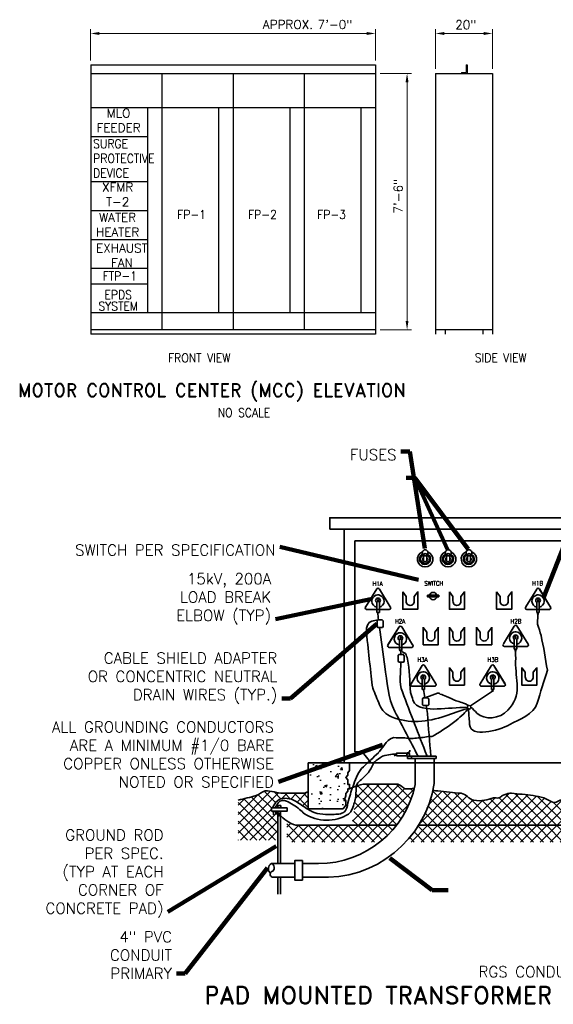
# Model space of a CAD drawing. Extents: x 6.5 to 34.5, y 21 to 40.9.
# Tile 3 of 4: x 22.8 to 28.9, y 29.6 to 40.8. Entities that reach past the tile are written whole.
import ezdxf
from ezdxf.enums import TextEntityAlignment as Align

# ---------------------------------------------------------------- set-up
doc = ezdxf.new("R2010")
doc.units = 0
doc.header["$LTSCALE"] = 0.039
doc.header["$MEASUREMENT"] = 0
doc.layers.get('Defpoints').update_dxf_attribs({"lineweight": 18})
for name, color, linetype, lineweight in [('E-Anno-Text', 53, 'Continuous', 25), ('E-Detl-Grph', 33, 'Continuous', 35), ('G-Anno-Dims', 33, 'Continuous', 35), ('G-Anno-Patt', 152, 'Continuous', 25)]:
    doc.layers.add(name, color=color, linetype=linetype, lineweight=lineweight)
doc.styles.add('bord', font='romand.shx')
doc.styles.add('NOTES', font='romans.shx')
doc.dimstyles.new('EARCH', dxfattribs={"dimtxt": 0.125, "dimasz": 0.125, "dimexe": 0.0625, "dimexo": 0.0625, "dimgap": 0.0625, "dimtad": 1, "dimdec": 4, "dimzin": 3, "dimdsep": 46, "dimlunit": 4, "dimtxsty": 'NOTES', "dimcen": 0.09, "dimclrd": 256, "dimclre": 256, "dimadec": 0, "dimazin": 0, "dimtfac": 0.75, "dimtdec": 4, "dimtmove": 1, "dimatfit": 3, "dimfxl": 0, "dimfrac": 1, "dimtolj": 1, "dimtzin": 3, "dimlwd": 18, "dimlwe": 18, "dimarcsym": 0})
pattern_1 = [(45, (0, 0), (-0.05656854, 0.05656854), []), (135, (0, 0), (-0.05656854, -0.05656854), [])]

# ---------------------------------------------------------------- blocks, each defined once
blk = doc.blocks.new('*D62')
at = {"layer": 'Defpoints'}
for p in [(26.083, 40.69), (26.898, 40.69), (23.656, 40.333), (26.898, 40.333)]:
    blk.add_point(p, dxfattribs=at)
at = {"layer": 'G-Anno-Dims', "lineweight": 13}
for p, q in [((23.656, 40.383), (23.656, 40.74)), ((23.756, 40.69), (26.798, 40.69)), ((26.898, 40.383), (26.898, 40.74))]:
    blk.add_line(p, q, dxfattribs=at)
blk.add_solid([(23.756, 40.673), (23.656, 40.69), (23.756, 40.707)], dxfattribs=at)
at = {"layer": 'G-Anno-Dims', "lineweight": 13, "extrusion": (0, 0, -1)}
blk.add_solid([(-26.798, 40.707), (-26.898, 40.69), (-26.798, 40.673)], dxfattribs=at)
at = {"layer": 'G-Anno-Dims', "linetype": 'Continuous', "lineweight": 13, "style": 'NOTES'}
blk.add_text('APPROX.\xa07\'-0"', height=0.1, dxfattribs=at).set_placement((25.617, 40.792), align=Align.MIDDLE_LEFT)
blk = doc.blocks.new('*D57')
at = {"layer": 'Defpoints'}
for p in [(26.902, 40.236), (27.259, 38.777), (26.902, 37.319), (27.259, 37.319)]:
    blk.add_point(p, dxfattribs=at)
at = {"layer": 'G-Anno-Dims', "lineweight": 13}
for p, q in [((26.952, 40.236), (27.309, 40.236)), ((27.259, 40.136), (27.259, 37.419)), ((26.952, 37.319), (27.309, 37.319))]:
    blk.add_line(p, q, dxfattribs=at)
at = {"layer": 'G-Anno-Dims', "lineweight": 13, "extrusion": (0, 0, -1)}
blk.add_solid([(-27.242, 40.136), (-27.259, 40.236), (-27.275, 40.136)], dxfattribs=at)
at = {"layer": 'G-Anno-Dims', "lineweight": 13}
blk.add_solid([(27.275, 37.419), (27.259, 37.319), (27.242, 37.419)], dxfattribs=at)
at = {"layer": 'G-Anno-Dims', "linetype": 'Continuous', "lineweight": 13, "style": 'NOTES'}
blk.add_text('7\'-6"', height=0.1, rotation=90, dxfattribs=at).set_placement((27.158, 38.642), align=Align.MIDDLE_LEFT)
blk = doc.blocks.new('*D58')
at = {"layer": 'Defpoints'}
for p in [(27.907, 40.69), (28.231, 40.69), (27.583, 40.236), (28.231, 40.236)]:
    blk.add_point(p, dxfattribs=at)
at = {"layer": 'G-Anno-Dims', "lineweight": 13}
for p, q in [((27.583, 40.286), (27.583, 40.74)), ((27.683, 40.69), (28.131, 40.69)), ((28.231, 40.286), (28.231, 40.74))]:
    blk.add_line(p, q, dxfattribs=at)
blk.add_solid([(27.683, 40.673), (27.583, 40.69), (27.683, 40.707)], dxfattribs=at)
at = {"layer": 'G-Anno-Dims', "lineweight": 13, "extrusion": (0, 0, -1)}
blk.add_solid([(-28.131, 40.707), (-28.231, 40.69), (-28.131, 40.673)], dxfattribs=at)
at = {"layer": 'G-Anno-Dims', "linetype": 'Continuous', "lineweight": 13, "style": 'NOTES'}
blk.add_text('20"', height=0.1, dxfattribs=at).set_placement((27.808, 40.79), align=Align.MIDDLE_LEFT)

msp = doc.modelspace()

# ---------------------------------------------------------------- hatches: boundary and pattern name
at = {"layer": 'E-Detl-Grph'}
msp.add_hatch(color=256, dxfattribs=at).paths.add_polyline_path([(25.81877, 31.80568, 1), (25.78787, 31.80568, 1)])
at = {"layer": 'G-Anno-Patt'}
h = msp.add_hatch(dxfattribs=at)
h.set_pattern_fill('AR-CONC', color=256, style=0)
h.set_pattern_definition([(50, (0, 0), (0.2869041, -0.0251009), [0.03, -0.33]), (355, (0, 0), (-0.0555005, 0.3008769), [0.024, -0.264]), (100.4514, (0.0239, -0.0021), (0.2314038, 0.2757758), [0.025496, -0.2804568]), (46.1842, (0, 0.08), (0.4268964, -0.0662076), [0.045, -0.495]), (96.6356, (0.03557, 0.0745), (0.373865, 0.389647), [0.038244, -0.420685]), (351.1842, (0, 0.08), (0.373865, 0.3896474), [0.036, -0.396]), (21, (0.04, 0.06), (0.2387628, -0.1610476), [0.03, -0.33]), (326, (0.04, 0.06), (0.0973261, 0.29006), [0.024, -0.264]), (71.4514, (0.0599, 0.04658), (0.336089, 0.1290122), [0.025496, -0.2804568]), (37.5, (0, 0), (0.00486394, 0.13315754), [0, -0.2608, 0, -0.268, 0, -0.265]), (7.5, (0, 0), (0.1052278, 0.1577647), [0, -0.1528, 0, -0.2548, 0, -0.101]), (327.5, (-0.0892, 0), (0.21352897, -0.00902195), [0, -0.1, 0, -0.312, 0, -0.414]), (317.5, (-0.1292, 0), (0.2332745, 0.040042), [0, -0.13, 0, -0.2072, 0, -0.294])])
h.paths.add_polyline_path([(26.56272, 32.04228), (26.60362, 32.12108), (26.58312, 32.19998), (26.58312, 32.27888), (26.60362, 32.35778), (26.60362, 32.39418), (26.13352, 32.39418), (26.13352, 31.86838), (26.53042, 31.86838), (26.56272, 31.96338)])
h = msp.add_hatch(dxfattribs=at)
h.set_pattern_fill('ANSI37', color=256, style=0)
h.set_pattern_definition(pattern_1)
edge = h.paths.add_edge_path()
edge.add_spline(control_points=[(27.34242, 32.10286), (27.32602, 32.09802), (27.31382, 32.09828), (27.30162, 32.09828)], knot_values=[0, 0, 0, 0, 1, 1, 1, 1], degree=3, periodic=0)
edge.add_line((27.30162, 32.09828), (27.24022, 32.09828))
edge.add_spline(control_points=[(27.24022, 32.09828), (27.224, 32.09828), (27.2137, 32.1171), (27.19922, 32.12448), (27.17933, 32.13461), (27.16008, 32.15078), (27.13782, 32.15078)], knot_values=[0, 0, 0, 0, 0.42144247, 0.42144247, 0.42144247, 1, 1, 1, 1], degree=3, periodic=0)
edge.add_line((27.13782, 32.15078), (26.91002, 32.15078))
edge.add_line((26.91002, 32.15078), (26.87102, 32.15078))
edge.add_line((26.87102, 32.15078), (26.78972, 32.15078))
edge.add_spline(control_points=[(26.78972, 32.15078), (26.75747, 32.15078), (26.72487, 32.14496), (26.694, 32.13476)], knot_values=[0, 0, 0, 0, 1, 1, 1, 1], degree=3, periodic=0)
edge.add_line((26.694, 32.13476), (26.63134, 31.68198))
edge.add_line((26.63134, 31.68198), (27.1387, 31.68198))
edge.add_arc((26.24994, 32.37189), 1.12511, 322.179139, 346.165677)
h = msp.add_hatch(dxfattribs=at)
h.set_pattern_fill('ANSI37', color=256, style=0)
h.set_pattern_definition([(45, (0, 0), (-0.05303301, 0.05303301), []), (135, (0, 0), (-0.05303301, -0.05303301), [])])
edge = h.paths.add_edge_path()
edge.add_line((25.78722, 31.84228), (25.71442, 31.84228))
edge.add_line((25.71442, 31.84228), (25.71442, 31.87878))
edge.add_line((25.71442, 31.87878), (25.72674, 31.87878))
edge.add_line((25.72712, 31.87948), (25.75252, 31.92628))
edge.add_spline(control_points=[(25.75252, 31.92628), (25.76673, 31.95247), (25.79455, 31.9742), (25.82172, 31.98288), (25.87947, 32.00133), (25.95515, 31.97993), (26.00792, 31.94488)], knot_values=[0, 0, 0, 0, 0.31992568, 0.31992568, 0.31992568, 1, 1, 1, 1], degree=3, periodic=0)
edge.add_line((26.00792, 31.94488), (26.12309, 31.86838))
edge.add_line((26.12309, 31.86838), (26.13352, 31.86838))
edge.add_line((26.13352, 31.86838), (26.13352, 32.06378))
edge.add_spline(control_points=[(26.13352, 32.06378), (26.11264, 32.05659), (26.09356, 32.04568), (26.07302, 32.04568)], knot_values=[0, 0, 0, 0, 1, 1, 1, 1], degree=3, periodic=0)
edge.add_line((26.07302, 32.04568), (25.84782, 32.04568))
edge.add_spline(control_points=[(25.84782, 32.04568), (25.77899, 32.04568), (25.71063, 32.07847), (25.64302, 32.07198), (25.60535, 32.06836), (25.57786, 32.02892), (25.54072, 32.01938)], knot_values=[0, 0, 0, 0, 0.64222023, 0.64222023, 0.64222023, 1, 1, 1, 1], degree=3, periodic=0)
edge.add_line((25.54072, 32.01938), (25.33592, 31.96678))
edge.add_line((25.33592, 31.96678), (25.33592, 31.51419))
edge.add_line((25.33592, 31.51419), (25.78722, 31.51419))
edge.add_line((25.78722, 31.51419), (25.78722, 31.84228))
h = msp.add_hatch(dxfattribs=at)
h.set_pattern_fill('ANSI37', color=256, style=0)
h.set_pattern_definition(pattern_1)
edge = h.paths.add_edge_path()
edge.add_arc((30.82743, 32.3521), 1.26306, 191.636852, 212.043047, ccw=False)
edge.add_spline(control_points=[(29.59034, 32.09733), (29.52939, 32.08425), (29.47038, 32.06322), (29.41062, 32.04568), (29.38313, 32.03761), (29.35655, 32.02683), (29.32872, 32.01938), (29.32208, 32.0176), (29.31501, 32.02004), (29.30822, 32.01938), (29.20498, 32.00928), (29.09664, 31.98844), (29.00112, 31.96678), (28.98064, 31.96214), (28.96019, 31.93961), (28.93972, 31.94048), (28.89875, 31.94223), (28.8578, 31.9828), (28.81682, 31.99308), (28.77832, 32.00274), (28.73558, 32.01335), (28.69402, 32.01938), (28.6122, 32.03126), (28.53027, 32.03912), (28.44822, 32.04568), (28.44145, 32.04622), (28.4346, 32.04633), (28.42782, 32.04568), (28.39921, 32.04294), (28.37248, 32.03057), (28.34592, 32.01938), (28.33087, 32.01304), (28.32058, 31.99759), (28.30492, 31.99308), (28.28517, 31.98739), (28.26345, 31.99656), (28.24352, 31.99308), (28.2092, 31.98708), (28.17547, 31.97256), (28.14112, 31.96678), (28.10121, 31.96006), (28.05819, 31.95902), (28.01832, 31.96678), (27.96517, 31.97712), (27.92921, 32.04029), (27.87492, 32.04568), (27.78619, 32.05449), (27.69746, 32.06326), (27.60872, 32.07198), (27.59208, 32.07361), (27.57544, 32.07513), (27.55319, 32.07813)], knot_values=[0, 0, 0, 0, 0.08884554, 0.08884554, 0.08884554, 0.12971531, 0.12971531, 0.12971531, 0.13945535, 0.13945535, 0.13945535, 0.28749072, 0.28749072, 0.28749072, 0.31922691, 0.31922691, 0.31922691, 0.38274295, 0.38274295, 0.38274295, 0.44241128, 0.44241128, 0.44241128, 0.55986335, 0.55986335, 0.55986335, 0.56955588, 0.56955588, 0.56955588, 0.61042566, 0.61042566, 0.61042566, 0.63356907, 0.63356907, 0.63356907, 0.66274168, 0.66274168, 0.66274168, 0.71297343, 0.71297343, 0.71297343, 0.77131866, 0.77131866, 0.77131866, 0.8490835, 0.8490835, 0.8490835, 0.97617728, 0.97617728, 0.97617728, 1, 1, 1, 1], degree=3, periodic=0)
edge.add_arc((26.3202, 32.3521), 1.26306, 327.956953, 347.472293, ccw=False)
edge.add_line((27.39083, 31.68198), (29.7568, 31.68198))
h = msp.add_hatch(dxfattribs=at)
h.set_pattern_fill('ANSI37', color=256, style=0)
h.set_pattern_definition(pattern_1)
h.paths.add_polyline_path([(27.1387, 31.68198), (25.99342, 31.68198, -0.07280138), (25.88878, 31.73196), (25.88908, 31.49127), (26.95021, 31.49127, 0.05979364)])
h = msp.add_hatch(dxfattribs=at)
h.set_pattern_fill('ANSI37', color=256, style=0)
h.set_pattern_definition(pattern_1)
h.paths.add_polyline_path([(29.7568, 31.68198), (27.39083, 31.68198, -0.0476907), (27.24447, 31.49127), (29.90316, 31.49127, -0.0476907)])

# ---------------------------------------------------------------- linework, layer by layer
at = {"layer": 'E-Detl-Grph'}
for p, q in [((26.54302, 32.39958), (26.54302, 35.04578)), ((26.66582, 32.51648), (26.66582, 34.91808)), ((26.66582, 34.91808), (30.26962, 34.91808)), ((27.44672, 34.69498), (27.44672, 34.75418)), ((27.45312, 34.74638), (27.47742, 34.74638)), ((27.48312, 34.69498), (27.48312, 34.75418)), ((27.70832, 34.69498), (27.70832, 34.75418)), ((27.71472, 34.74638), (27.73902, 34.74638)), ((27.74472, 34.69498), (27.74472, 34.75418)), ((27.94542, 34.69498), (27.94542, 34.75418)), ((27.95182, 34.74638), (27.97612, 34.74638)), ((27.98182, 34.69498), (27.98182, 34.75418)), ((26.78632, 34.16438), (26.91292, 34.37198)), ((26.78682, 34.16508), (26.91332, 34.37268)), ((27.06772, 34.16568), (26.94322, 34.36998)), ((27.20912, 34.33758), (27.24992, 34.28508)), ((27.24992, 34.28508), (27.24992, 34.23448)), ((27.38132, 34.33758), (27.34052, 34.28508)), ((27.34052, 34.28508), (27.34052, 34.23448)), ((27.74082, 34.33758), (27.78162, 34.28508)), ((27.78162, 34.28508), (27.78162, 34.23448)), ((27.91302, 34.33758), (27.87222, 34.28508)), ((27.87222, 34.28508), (27.87222, 34.23448)), ((28.27832, 34.33758), (28.31912, 34.28508)), ((28.31912, 34.28508), (28.31912, 34.23448)), ((28.45052, 34.33758), (28.40972, 34.28508)), ((28.40972, 34.28508), (28.40972, 34.23448)), ((28.61032, 34.16568), (28.73472, 34.36998)), ((28.89112, 34.16508), (28.76472, 34.37268)), ((28.89162, 34.16438), (28.76512, 34.37198)), ((26.91572, 34.21778), (26.91572, 34.10358)), ((26.94312, 34.21778), (26.94312, 34.10358)), ((28.73492, 34.21778), (28.73492, 34.10358)), ((28.76232, 34.21778), (28.76232, 34.10358)), ((26.79762, 34.13638), (27.05792, 34.13638)), ((26.91512, 34.10358), (26.94312, 34.10358)), ((28.88032, 34.13638), (28.62012, 34.13638)), ((28.76282, 34.10358), (28.73492, 34.10358)), ((28.74762, 34.08258), (28.74492, 33.96798)), ((28.35552, 33.74438), (28.47992, 33.94858)), ((28.63632, 33.74368), (28.50992, 33.95128)), ((28.63682, 33.74298), (28.51032, 33.95058)), ((27.04112, 33.73268), (27.16772, 33.94028)), ((27.04162, 33.73338), (27.16812, 33.94098)), ((27.32252, 33.73408), (27.19802, 33.93828)), ((27.44282, 33.93248), (27.48362, 33.87998)), ((27.48362, 33.87998), (27.48362, 33.82938)), ((27.61502, 33.93248), (27.57422, 33.87998)), ((27.57422, 33.87998), (27.57422, 33.82938)), ((27.74082, 33.93248), (27.78162, 33.87998)), ((27.78162, 33.87998), (27.78162, 33.82938)), ((27.91302, 33.93248), (27.87222, 33.87998)), ((27.87222, 33.87998), (27.87222, 33.82938)), ((28.05042, 33.93248), (28.09122, 33.87998)), ((28.09122, 33.87998), (28.09122, 33.82938)), ((28.22262, 33.93248), (28.18182, 33.87998)), ((28.18182, 33.87998), (28.18182, 33.82938)), ((27.17092, 33.78808), (27.17092, 33.67398)), ((27.19832, 33.78808), (27.19832, 33.67398)), ((28.47972, 33.79838), (28.47972, 33.68428)), ((28.50712, 33.79838), (28.50712, 33.68428)), ((27.05242, 33.70478), (27.31272, 33.70478)), ((27.17032, 33.67398), (27.19832, 33.67398)), ((28.62552, 33.71508), (28.36532, 33.71508)), ((28.50762, 33.68428), (28.47972, 33.68428)), ((27.30382, 33.29118), (27.43032, 33.49878)), ((27.30432, 33.29188), (27.43072, 33.49948)), ((27.58512, 33.29258), (27.46072, 33.49678)), ((28.09282, 33.29258), (28.21732, 33.49678)), ((28.37372, 33.29188), (28.24722, 33.49948)), ((28.37422, 33.29118), (28.24762, 33.49878)), ((27.74082, 33.47488), (27.78162, 33.42238)), ((27.78162, 33.42238), (27.78162, 33.37178)), ((27.91302, 33.47488), (27.87222, 33.42238)), ((27.87222, 33.42238), (27.87222, 33.37178)), ((28.56462, 33.47488), (28.60542, 33.42238)), ((28.60542, 33.42238), (28.60542, 33.37178)), ((28.73682, 33.47488), (28.69602, 33.42238)), ((28.69602, 33.42238), (28.69602, 33.37178)), ((27.43132, 33.34248), (27.43132, 33.22828)), ((27.45872, 33.34248), (27.45872, 33.22828)), ((28.21932, 33.34248), (28.21932, 33.22828)), ((28.24672, 33.34248), (28.24672, 33.22828)), ((27.31512, 33.26328), (27.57532, 33.26328)), ((27.43072, 33.22828), (27.45872, 33.22828)), ((28.23292, 33.20678), (27.98032, 33.04038)), ((28.36292, 33.26328), (28.10272, 33.26328)), ((28.24722, 33.22828), (28.21932, 33.22828)), ((27.48042, 33.13818), (27.47642, 33.13298)), ((27.48722, 33.14298), (27.48042, 33.13818)), ((27.10502, 32.67948), (27.09802, 32.67778)), ((26.66582, 32.51648), (26.74862, 32.51648)), ((26.74862, 32.51648), (26.84752, 32.39448)), ((27.13562, 32.48848), (27.13902, 32.48698)), ((26.13352, 32.39418), (30.44662, 32.39418)), ((26.13352, 32.39418), (26.13352, 31.86838)), ((27.30942, 32.46778), (27.30942, 32.44218)), ((27.35202, 32.44288), (27.35202, 32.14538)), ((27.56802, 32.44148), (27.56802, 32.15648)), ((26.87102, 32.15078), (26.91012, 32.15078)), ((25.78722, 31.87878), (25.78722, 31.90588)), ((25.78722, 31.90588), (25.82172, 31.90588)), ((25.78722, 31.84228), (25.78722, 31.24658)), ((25.81782, 31.84228), (25.81782, 31.24658)), ((25.82172, 31.90588), (25.82172, 31.87848)), ((26.13352, 31.86838), (26.53042, 31.86838)), ((25.99342, 31.68198), (27.1387, 31.68198)), ((27.38782, 31.68198), (29.7568, 31.68198)), ((25.97452, 31.24678), (25.71532, 31.24678)), ((26.25052, 31.24678), (26.06912, 31.24678)), ((25.97732, 31.09148), (25.71812, 31.09148)), ((25.78722, 31.08728), (25.78722, 30.89738)), ((25.81782, 31.09098), (25.81782, 30.89738)), ((26.24182, 31.09148), (26.06912, 31.09148))]:
    msp.add_line(p, q, dxfattribs=at)
at = {"layer": 'E-Detl-Grph', "flags": 128}
for points in [[(27.20912, 34.33948), (27.20912, 34.13998), (27.38102, 34.13998), (27.38102, 34.30818), (27.38102, 34.33968)], [(27.74082, 34.33948), (27.74082, 34.13998), (27.91272, 34.13998), (27.91272, 34.30818), (27.91272, 34.33968)], [(28.27832, 34.33948), (28.27832, 34.13998), (28.45022, 34.13998), (28.45022, 34.30818), (28.45022, 34.33968)], [(27.44282, 33.93438), (27.44282, 33.73488), (27.61472, 33.73488), (27.61472, 33.90308), (27.61472, 33.93458)], [(27.74082, 33.93438), (27.74082, 33.73488), (27.91272, 33.73488), (27.91272, 33.90308), (27.91272, 33.93458)], [(28.05042, 33.93438), (28.05042, 33.73488), (28.22232, 33.73488), (28.22232, 33.90308), (28.22232, 33.93458)], [(27.74082, 33.47678), (27.74082, 33.27728), (27.91272, 33.27728), (27.91272, 33.44548), (27.91272, 33.47698)], [(28.56462, 33.47678), (28.56462, 33.27728), (28.73652, 33.27728), (28.73652, 33.44548), (28.73652, 33.47698)], [(26.53042, 31.86838), (26.56272, 31.91078), (26.56272, 31.91078), (26.56272, 31.93708), (26.56272, 31.93708), (26.56272, 31.96338), (26.54222, 31.96338), (26.56272, 32.01598), (26.56272, 32.04228), (26.56272, 32.04228), (26.58312, 32.06858), (26.58312, 32.09488), (26.58312, 32.09488), (26.60362, 32.09488), (26.60362, 32.12108), (26.60362, 32.12108), (26.60362, 32.14738), (26.58312, 32.14738), (26.58312, 32.14738), (26.58312, 32.17368), (26.58312, 32.19998), (26.56272, 32.22628), (26.58312, 32.25258), (26.58312, 32.27888), (26.60362, 32.30518), (26.60362, 32.30518), (26.60362, 32.35778), (26.60362, 32.35778), (26.60362, 32.39418)]]:
    msp.add_lwpolyline(points, dxfattribs=at)
for points in [[(26.92422, 34.02028), (26.97452, 34.02028), (26.98532, 34.00648), (26.98532, 33.94298), (26.97782, 33.93338), (26.92502, 33.93338), (26.91682, 33.94298), (26.91682, 34.01178)], [(27.16472, 33.62498), (27.21502, 33.62498), (27.22582, 33.61118), (27.22582, 33.54768), (27.21832, 33.53808), (27.16552, 33.53808), (27.15732, 33.54768), (27.15732, 33.61648)], [(27.44382, 33.13078), (27.49412, 33.13078), (27.50492, 33.11698), (27.50492, 33.05348), (27.49742, 33.04388), (27.44462, 33.04388), (27.43642, 33.05348), (27.43642, 33.12228)]]:
    msp.add_lwpolyline(points, close=True, dxfattribs=at)
at = {"layer": 'E-Detl-Grph'}
for centre, radius in [((27.96572, 33.02498), 0.02063), ((25.80332, 31.80568), 0.01545)]:
    msp.add_circle(centre, radius, dxfattribs=at)
for centre, radius, start, end in [((27.46452, 34.70968), 0.08785, 110.718961, 68.492978), ((27.46302, 34.71188), 0.06233, 115.072881, 60.176578), ((27.46302, 34.71188), 0.05059, 113.544194, 62.622297), ((27.46492, 34.78223), 0.03344, 302.977175, 237.022825), ((27.46362, 34.70748), 0.02676, 132.929969, 42.781619), ((27.46607, 34.75738), 0.01632, 318.104106, 221.895894), ((27.72612, 34.70968), 0.08785, 110.718961, 68.492978), ((27.72462, 34.71188), 0.06233, 115.072881, 60.176578), ((27.72462, 34.71188), 0.05059, 113.544194, 62.622297), ((27.72792, 34.78223), 0.03344, 302.977175, 237.022825), ((27.72522, 34.70748), 0.02676, 132.929969, 42.781619), ((27.72767, 34.75738), 0.01632, 318.104106, 221.895894), ((27.96322, 34.70968), 0.08785, 110.718961, 68.492978), ((27.96172, 34.71188), 0.06233, 115.072881, 60.176578), ((27.96172, 34.71188), 0.05059, 113.544194, 62.622297), ((27.96362, 34.78223), 0.03344, 302.977175, 237.022825), ((27.96232, 34.70748), 0.02676, 132.929969, 42.781619), ((27.96477, 34.75738), 0.01632, 318.104106, 221.895894), ((26.9274, 34.23234), 0.07028, 110.718961, 259.636808), ((26.9274, 34.23234), 0.07025, 68.489367, 119.460811), ((26.9273, 34.36174), 0.01744, 27.984608, 156.072656), ((26.9274, 34.23234), 0.07028, 283.347664, 68.492978), ((27.55592, 34.28888), 0.04249, 188.361133, 351.646378), ((27.55592, 34.28888), 0.04249, 14.334417, 166.212147), ((28.7506, 34.23234), 0.07028, 111.507022, 256.652336), ((28.7506, 34.23234), 0.07025, 60.539189, 111.510633), ((28.75069, 34.36174), 0.01744, 23.927344, 152.015392), ((28.7506, 34.23234), 0.07028, 280.363192, 69.281039), ((26.79996, 34.1537), 0.01744, 136.902814, 277.499006), ((26.92772, 34.24022), 0.02675, 302.977175, 237.022825), ((27.05524, 34.1537), 0.01744, 275.009139, 43.097186), ((27.29522, 34.22884), 0.04565, 172.905536, 7.094464), ((27.82692, 34.22884), 0.04565, 172.905536, 7.094464), ((28.36442, 34.22884), 0.04565, 172.905536, 7.094464), ((28.62276, 34.1537), 0.01744, 136.902814, 264.990861), ((28.75028, 34.24022), 0.02675, 302.977175, 237.022825), ((28.87804, 34.1537), 0.01744, 262.500994, 43.097186), ((27.05524, 34.1537), 0.01744, 262.500994, 269.4815), ((28.62276, 34.1537), 0.01744, 270.5185, 277.499006), ((27.1821, 33.93008), 0.01744, 27.984608, 156.072656), ((28.49589, 33.94038), 0.01744, 23.927344, 152.015392), ((27.1826, 33.80268), 0.07028, 110.718961, 259.636808), ((27.1826, 33.80268), 0.07025, 68.489367, 119.460811), ((27.18292, 33.81056), 0.02675, 302.977175, 237.022825), ((27.1826, 33.80268), 0.07028, 283.347664, 68.492978), ((28.4954, 33.81298), 0.07028, 111.507022, 256.652336), ((28.49508, 33.82086), 0.02675, 302.977175, 237.022825), ((28.4954, 33.81298), 0.07025, 60.539189, 111.510633), ((28.4954, 33.81298), 0.07028, 280.363192, 69.281039), ((27.05476, 33.72204), 0.01744, 136.902814, 277.499006), ((27.31004, 33.72204), 0.01744, 275.009139, 43.097186), ((27.52892, 33.82374), 0.04565, 172.905536, 7.094464), ((27.82692, 33.82374), 0.04565, 172.905536, 7.094464), ((28.13652, 33.82374), 0.04565, 172.905536, 7.094464), ((28.36796, 33.73234), 0.01744, 136.902814, 264.990861), ((28.62324, 33.73234), 0.01744, 262.500994, 43.097186), ((27.26398, 33.70982), 0.07995, 205.834614, 226.967211), ((27.31004, 33.72204), 0.01744, 262.500994, 269.4815), ((28.36796, 33.73234), 0.01744, 270.5185, 277.499006), ((27.44474, 33.48858), 0.01744, 27.984608, 156.072656), ((28.23325, 33.48858), 0.01744, 23.927344, 152.015392), ((27.443, 33.35702), 0.07028, 110.718961, 259.636808), ((27.443, 33.35702), 0.07025, 68.489367, 119.460811), ((27.44332, 33.3649), 0.02675, 302.977175, 237.022825), ((27.443, 33.35702), 0.07028, 283.347664, 68.492978), ((28.235, 33.35702), 0.07028, 111.507022, 256.652336), ((28.23468, 33.3649), 0.02675, 302.977175, 237.022825), ((28.235, 33.35702), 0.07025, 60.539189, 111.510633), ((28.235, 33.35702), 0.07028, 280.363192, 69.281039), ((27.3174, 33.28054), 0.01744, 136.902814, 277.499006), ((27.57268, 33.28054), 0.01744, 275.009139, 43.097186), ((27.82692, 33.36614), 0.04565, 172.905536, 7.094464), ((28.10532, 33.28054), 0.01744, 136.902814, 264.990861), ((28.3606, 33.28054), 0.01744, 262.500994, 43.097186), ((28.65072, 33.36614), 0.04565, 172.905536, 7.094464), ((27.57268, 33.28054), 0.01744, 262.500994, 269.4815), ((28.10532, 33.28054), 0.01744, 270.5185, 277.499006), ((26.3202, 32.3521), 1.26306, 266.442028, 351.090128), ((26.24994, 32.37189), 1.12511, 270.029378, 348.385525), ((26.11183, 32.0644), 0.40033, 219.588372, 252.795333), ((25.74465, 31.18861), 0.06515, 116.759606, 235.251447), ((25.73424, 31.12479), 0.03565, 96.960914, 249.097092), ((25.69284, 31.19941), 0.05398, 313.380675, 61.357672)]:
    msp.add_arc(centre, radius, start, end, dxfattribs=at)
for points in [[(26.92242, 34.10328), (26.92622, 34.07535), (26.92999, 34.04741), (26.93382, 34.01948)], [(27.18532, 33.67388), (27.18601, 33.65725), (27.18633, 33.64062), (27.18662, 33.62398)], [(27.20942, 33.65138), (27.22012, 33.64622), (27.23081, 33.64104), (27.24152, 33.63588)], [(27.44422, 33.22718), (27.44947, 33.19591), (27.45507, 33.16471), (27.46052, 33.13348)], [(27.09802, 32.67778), (27.01422, 32.64847), (26.98176, 32.55611), (26.92192, 32.49698)], [(27.22402, 32.67748), (27.18435, 32.6768), (27.14468, 32.67837), (27.10502, 32.67948)]]:
    msp.add_open_spline(points, degree=3, dxfattribs=at)
for points, knots in [([(26.92652, 34.02018), (26.90392, 34.01491), (26.88132, 34.00989), (26.85872, 34.00438), (26.75777, 33.97976), (26.80727, 33.79928), (26.81732, 33.69618), (26.82767, 33.58995), (26.83697, 33.48348), (26.85042, 33.37748), (26.85609, 33.33276), (26.86158, 33.28805), (26.86752, 33.24338)], [0, 0, 0, 0, 0.0832551, 0.0832551, 0.0832551, 0.45514431, 0.45514431, 0.45514431, 0.83833018, 0.83833018, 0.83833018, 1, 1, 1, 1]), ([(28.74492, 33.96808), (28.75792, 33.92515), (28.77336, 33.8828), (28.78392, 33.83928), (28.8153, 33.70991), (28.83218, 33.57701), (28.85632, 33.44588)], [0, 0, 0, 0, 0.25173896, 0.25173896, 0.25173896, 1, 1, 1, 1]), ([(26.94562, 33.93338), (26.96598, 33.78461), (26.98635, 33.63585), (27.00672, 33.48708), (27.03032, 33.31473), (27.03907, 33.13187), (27.11922, 32.97748), (27.20738, 32.80765), (27.29555, 32.63781), (27.38372, 32.46798)], [0, 0, 0, 0, 0.29129822, 0.29129822, 0.29129822, 0.62877287, 0.62877287, 0.62877287, 1, 1, 1, 1]), ([(27.24152, 33.63588), (27.24868, 33.61505), (27.2584, 33.59476), (27.26302, 33.57338), (27.28966, 33.44999), (27.28688, 33.32025), (27.29882, 33.19368)], [0, 0, 0, 0, 0.14770456, 0.14770456, 0.14770456, 1, 1, 1, 1]), ([(28.49382, 33.66308), (28.49332, 33.65371), (28.49166, 33.64426), (28.49232, 33.63498), (28.4925, 33.63242), (28.49332, 33.62991), (28.49382, 33.62738)], [0, 0, 0, 0, 0.78413647, 0.78413647, 0.78413647, 1, 1, 1, 1]), ([(28.49382, 33.62738), (28.49425, 33.60201), (28.49882, 33.57603), (28.49512, 33.55128), (28.49471, 33.54854), (28.49338, 33.54595), (28.49252, 33.54328)], [0, 0, 0, 0, 0.90047802, 0.90047802, 0.90047802, 1, 1, 1, 1]), ([(27.18662, 33.53838), (27.18828, 33.42488), (27.16434, 33.30424), (27.20512, 33.19828), (27.29772, 32.95768), (27.39032, 32.71708), (27.48292, 32.47648)], [0, 0, 0, 0, 0.30574316, 0.30574316, 0.30574316, 1, 1, 1, 1]), ([(28.49252, 33.54328), (28.49948, 33.44681), (28.50645, 33.35035), (28.51342, 33.25388), (28.52022, 33.15967), (28.47757, 33.07252), (28.40622, 32.99158), (28.3171, 32.89048), (28.13742, 32.87555), (28.05382, 32.95878), (28.03142, 32.98108), (28.00902, 33.00338), (27.98662, 33.02568)], [0, 0, 0, 0, 0.28383537, 0.28383537, 0.28383537, 0.5610254, 0.5610254, 0.5610254, 0.9072416, 0.9072416, 0.9072416, 1, 1, 1, 1]), ([(28.85632, 33.44588), (28.81738, 33.32075), (28.77845, 33.19561), (28.73952, 33.07048), (28.70035, 32.94459), (28.54123, 32.88774), (28.42762, 32.82728), (28.29643, 32.75746), (27.98172, 32.67543), (27.97092, 32.82728), (27.96718, 32.87975), (27.96345, 32.93221), (27.95972, 32.98468)], [0, 0, 0, 0, 0.2801898, 0.2801898, 0.2801898, 0.5620608, 0.5620608, 0.5620608, 0.88754085, 0.88754085, 0.88754085, 1, 1, 1, 1]), ([(26.86752, 33.24338), (26.89348, 33.17968), (26.91945, 33.11598), (26.94542, 33.05228), (26.96979, 32.9925), (27.0203, 32.94153), (27.08222, 32.91518), (27.27633, 32.83256), (27.49769, 32.85867), (27.68932, 32.92378), (27.77605, 32.95325), (27.86278, 32.98271), (27.94952, 33.01218)], [0, 0, 0, 0, 0.16097176, 0.16097176, 0.16097176, 0.31204422, 0.31204422, 0.31204422, 0.78564433, 0.78564433, 0.78564433, 1, 1, 1, 1]), ([(27.29882, 33.19368), (27.30778, 33.16368), (27.31675, 33.13368), (27.32572, 33.10368), (27.35376, 33.00985), (27.50477, 32.99916), (27.60252, 33.00518), (27.71672, 33.01221), (27.83092, 33.01925), (27.94512, 33.02628)], [0, 0, 0, 0, 0.12850312, 0.12850312, 0.12850312, 0.53043039, 0.53043039, 0.53043039, 1, 1, 1, 1]), ([(27.48252, 33.14138), (27.52388, 33.15555), (27.56525, 33.16971), (27.60662, 33.18388), (27.61668, 33.18732), (27.62726, 33.18135), (27.63732, 33.17518)], [0, 0, 0, 0, 0.80434125, 0.80434125, 0.80434125, 1, 1, 1, 1]), ([(27.63732, 33.17518), (27.66018, 33.16548), (27.68304, 33.15577), (27.70592, 33.14608), (27.74327, 33.13026), (27.78065, 33.11448), (27.81802, 33.09868)], [0, 0, 0, 0, 0.37974991, 0.37974991, 0.37974991, 1, 1, 1, 1]), ([(27.81582, 33.09908), (27.83832, 33.0927), (27.86101, 33.08668), (27.88272, 33.07798), (27.90975, 33.06715), (27.93678, 33.05631), (27.96382, 33.04548)], [0, 0, 0, 0, 0.44533611, 0.44533611, 0.44533611, 1, 1, 1, 1]), ([(27.47612, 33.04408), (27.48099, 33.01343), (27.48709, 32.9829), (27.48962, 32.95198), (27.50282, 32.79065), (27.51602, 32.62931), (27.52922, 32.46798)], [0, 0, 0, 0, 0.16085005, 0.16085005, 0.16085005, 1, 1, 1, 1]), ([(27.90382, 32.95108), (27.87492, 32.92561), (27.84602, 32.90015), (27.81712, 32.87468), (27.74264, 32.80905), (27.6539, 32.76163), (27.57122, 32.70668)], [0, 0, 0, 0, 0.27955384, 0.27955384, 0.27955384, 1, 1, 1, 1]), ([(27.90382, 32.95108), (27.91615, 32.96458), (27.9289, 32.97772), (27.94082, 32.99158), (27.94548, 32.997), (27.94982, 33.00271), (27.95432, 33.00828)], [0, 0, 0, 0, 0.71866966, 0.71866966, 0.71866966, 1, 1, 1, 1]), ([(27.95972, 32.98468), (27.95945, 32.98785), (27.95834, 32.99117), (27.95892, 32.99418), (27.95961, 32.99777), (27.96232, 33.00098), (27.96402, 33.00438)], [0, 0, 0, 0, 0.45533575, 0.45533575, 0.45533575, 1, 1, 1, 1]), ([(27.54362, 32.69228), (27.54205, 32.69228), (27.54048, 32.69228), (27.53892, 32.69228), (27.48727, 32.69228), (27.43632, 32.67888), (27.38492, 32.67518), (27.33509, 32.67159), (27.28386, 32.66532), (27.23472, 32.67518), (27.23184, 32.67576), (27.22898, 32.67637), (27.22612, 32.67698)], [0, 0, 0, 0, 0.01475052, 0.01475052, 0.01475052, 0.50103587, 0.50103587, 0.50103587, 0.97242483, 0.97242483, 0.97242483, 1, 1, 1, 1]), ([(27.54362, 32.69228), (27.54702, 32.69371), (27.55052, 32.69494), (27.55382, 32.69658), (27.55987, 32.6996), (27.56555, 32.70338), (27.57142, 32.70678)], [0, 0, 0, 0, 0.35239838, 0.35239838, 0.35239838, 1, 1, 1, 1]), ([(26.93242, 32.50678), (26.87535, 32.45348), (26.81828, 32.40018), (26.76122, 32.34688), (26.70644, 32.29571), (26.67688, 32.22144), (26.65152, 32.15058), (26.62953, 32.08914), (26.61052, 32.02714), (26.59092, 31.96528), (26.57894, 31.92749), (26.58314, 31.88801), (26.55922, 31.85048), (26.53164, 31.8072), (26.47438, 31.80768), (26.42932, 31.80598), (26.34433, 31.80278), (26.25184, 31.79964), (26.17252, 31.83938), (26.15718, 31.84706), (26.14311, 31.85522), (26.12912, 31.86438)], [0, 0, 0, 0, 0.19208746, 0.19208746, 0.19208746, 0.37647816, 0.37647816, 0.37647816, 0.53633902, 0.53633902, 0.53633902, 0.63399533, 0.63399533, 0.63399533, 0.74658715, 0.74658715, 0.74658715, 0.95893098, 0.95893098, 0.95893098, 1, 1, 1, 1]), ([(27.09522, 32.49268), (27.06528, 32.48715), (27.03535, 32.48161), (27.00542, 32.47608), (26.9683, 32.46922), (26.93946, 32.43943), (26.90812, 32.41818)], [0, 0, 0, 0, 0.44646008, 0.44646008, 0.44646008, 1, 1, 1, 1]), ([(27.13572, 32.48848), (27.12778, 32.48918), (27.11985, 32.48988), (27.11192, 32.49058), (27.10616, 32.49109), (27.10041, 32.49173), (27.09472, 32.49278), (27.09445, 32.49283), (27.09419, 32.49292), (27.09392, 32.49298)], [0, 0, 0, 0, 0.56809437, 0.56809437, 0.56809437, 0.98039287, 0.98039287, 0.98039287, 1, 1, 1, 1]), ([(27.25502, 32.50058), (27.26148, 32.50318), (27.26795, 32.50578), (27.27442, 32.50838), (27.28083, 32.51096), (27.28882, 32.51637), (27.28882, 32.52328), (27.28882, 32.52708), (27.28882, 32.53088), (27.28882, 32.53468)], [0, 0, 0, 0, 0.39428818, 0.39428818, 0.39428818, 0.78502967, 0.78502967, 0.78502967, 1, 1, 1, 1]), ([(27.28782, 32.46778), (27.28782, 32.47728), (27.28782, 32.48678), (27.28782, 32.49628), (27.28782, 32.50701), (27.26625, 32.49524), (27.25582, 32.49288)], [0, 0, 0, 0, 0.46967608, 0.46967608, 0.46967608, 1, 1, 1, 1]), ([(26.88342, 32.39908), (26.86376, 32.35969), (26.84688, 32.31842), (26.81892, 32.28388), (26.79461, 32.25385), (26.76484, 32.22983), (26.73812, 32.20238), (26.72041, 32.18419), (26.69816, 32.17111), (26.68612, 32.14688), (26.67372, 32.12194), (26.67967, 32.09509), (26.67752, 32.06908), (26.67537, 32.04312), (26.67467, 32.01709), (26.67172, 31.99118), (26.66912, 31.96835), (26.66132, 31.94664), (26.65442, 31.92458), (26.64599, 31.89765), (26.63531, 31.87247), (26.62272, 31.84678), (26.61539, 31.83184), (26.60483, 31.8193), (26.59092, 31.80968), (26.44865, 31.71131), (26.22903, 31.72069), (26.09142, 31.81188)], [0, 0, 0, 0, 0.11184754, 0.11184754, 0.11184754, 0.20907058, 0.20907058, 0.20907058, 0.27350015, 0.27350015, 0.27350015, 0.33981007, 0.33981007, 0.33981007, 0.40598592, 0.40598592, 0.40598592, 0.4642787, 0.4642787, 0.4642787, 0.53544824, 0.53544824, 0.53544824, 0.57684316, 0.57684316, 0.57684316, 1, 1, 1, 1]), ([(26.88342, 32.39908), (26.89165, 32.40545), (26.90565, 32.41993), (26.90812, 32.41818), (26.90814, 32.41816), (26.90805, 32.41798), (26.90802, 32.41788)], [0, 0, 0, 0, 0.98997363, 0.98997363, 0.98997363, 1, 1, 1, 1]), ([(27.11142, 32.47138), (27.11605, 32.47398), (27.12036, 32.47759), (27.12532, 32.47918), (27.12963, 32.48056), (27.13452, 32.48018), (27.13912, 32.48068)], [0, 0, 0, 0, 0.53450114, 0.53450114, 0.53450114, 1, 1, 1, 1]), ([(26.58972, 32.09148), (26.61542, 32.10247), (26.64111, 32.11348), (26.66682, 32.12448), (26.70534, 32.14096), (26.74782, 32.15078), (26.78972, 32.15078), (26.80335, 32.15078), (26.81698, 32.15078), (26.83062, 32.15078), (26.84408, 32.15078), (26.85755, 32.15078), (26.87102, 32.15078)], [0, 0, 0, 0, 0.288348, 0.288348, 0.288348, 0.72047252, 0.72047252, 0.72047252, 0.86109581, 0.86109581, 0.86109581, 1, 1, 1, 1]), ([(26.91002, 32.15078), (26.98595, 32.15078), (27.06188, 32.15078), (27.13782, 32.15078), (27.16008, 32.15078), (27.17933, 32.13461), (27.19922, 32.12448), (27.2137, 32.1171), (27.224, 32.09828), (27.24022, 32.09828), (27.25385, 32.09828), (27.26748, 32.09828), (27.28112, 32.09828), (27.28795, 32.09828), (27.29478, 32.09828), (27.30162, 32.09828), (27.31382, 32.09828), (27.32602, 32.09802), (27.34242, 32.10286)], [0, 0, 0, 0, 0.51625053, 0.51625053, 0.51625053, 0.66762567, 0.66762567, 0.66762567, 0.77789285, 0.77789285, 0.77789285, 0.87058226, 0.87058226, 0.87058226, 0.91704028, 0.91704028, 0.91704028, 1, 1, 1, 1]), ([(25.33592, 31.96678), (25.40418, 31.98431), (25.47245, 32.00185), (25.54072, 32.01938), (25.57786, 32.02892), (25.60535, 32.06836), (25.64302, 32.07198), (25.71063, 32.07847), (25.77899, 32.04568), (25.84782, 32.04568), (25.88195, 32.04568), (25.91608, 32.04568), (25.95022, 32.04568), (25.99115, 32.04568), (26.03208, 32.04568), (26.07302, 32.04568), (26.09356, 32.04568), (26.11264, 32.05659), (26.13352, 32.06378)], [0, 0, 0, 0, 0.25793202, 0.25793202, 0.25793202, 0.39825134, 0.39825134, 0.39825134, 0.65012669, 0.65012669, 0.65012669, 0.7750386, 0.7750386, 0.7750386, 0.9248353, 0.9248353, 0.9248353, 1, 1, 1, 1]), ([(27.55319, 32.07813), (27.57544, 32.07513), (27.59208, 32.07361), (27.60872, 32.07198), (27.69746, 32.06326), (27.78619, 32.05449), (27.87492, 32.04568), (27.92921, 32.04029), (27.96517, 31.97712), (28.01832, 31.96678), (28.05819, 31.95902), (28.10121, 31.96006), (28.14112, 31.96678), (28.17547, 31.97256), (28.2092, 31.98708), (28.24352, 31.99308), (28.26345, 31.99656), (28.28517, 31.98739), (28.30492, 31.99308), (28.32058, 31.99759), (28.33087, 32.01304), (28.34592, 32.01938), (28.37248, 32.03057), (28.39921, 32.04294), (28.42782, 32.04568), (28.4346, 32.04633), (28.44145, 32.04622), (28.44822, 32.04568), (28.53027, 32.03912), (28.6122, 32.03126), (28.69402, 32.01938), (28.73558, 32.01335), (28.77832, 32.00274), (28.81682, 31.99308), (28.8578, 31.9828), (28.89875, 31.94223), (28.93972, 31.94048), (28.96019, 31.93961), (28.98064, 31.96214), (29.00112, 31.96678), (29.09664, 31.98844), (29.20498, 32.00928), (29.30822, 32.01938), (29.31501, 32.02004), (29.32208, 32.0176), (29.32872, 32.01938), (29.35655, 32.02683), (29.38313, 32.03761), (29.41062, 32.04568), (29.4706, 32.06329), (29.52983, 32.08441), (29.59102, 32.09748)], [0, 0, 0, 0, 0.02381485, 0.02381485, 0.02381485, 0.15086666, 0.15086666, 0.15086666, 0.22860583, 0.22860583, 0.22860583, 0.28693179, 0.28693179, 0.28693179, 0.33714695, 0.33714695, 0.33714695, 0.36630993, 0.36630993, 0.36630993, 0.38944571, 0.38944571, 0.38944571, 0.43030199, 0.43030199, 0.43030199, 0.43999132, 0.43999132, 0.43999132, 0.55740461, 0.55740461, 0.55740461, 0.61705323, 0.61705323, 0.61705323, 0.6805483, 0.6805483, 0.6805483, 0.71227401, 0.71227401, 0.71227401, 0.86026049, 0.86026049, 0.86026049, 0.86999732, 0.86999732, 0.86999732, 0.9108536, 0.9108536, 0.9108536, 1, 1, 1, 1]), ([(26.12912, 31.86438), (26.08872, 31.89121), (26.04832, 31.91805), (26.00792, 31.94488), (25.95515, 31.97993), (25.87947, 32.00133), (25.82172, 31.98288), (25.79455, 31.9742), (25.76673, 31.95247), (25.75252, 31.92628), (25.74405, 31.91068), (25.73558, 31.89508), (25.72712, 31.87948)], [0, 0, 0, 0, 0.30427238, 0.30427238, 0.30427238, 0.70168872, 0.70168872, 0.70168872, 0.8886443, 0.8886443, 0.8886443, 1, 1, 1, 1]), ([(26.09142, 31.81188), (26.07235, 31.82888), (26.05328, 31.84588), (26.03422, 31.86288), (25.99059, 31.90177), (25.93686, 31.93156), (25.88602, 31.95658), (25.85916, 31.9698), (25.81025, 31.96938), (25.79442, 31.94288), (25.78142, 31.92111), (25.76842, 31.89935), (25.75542, 31.87758)], [0, 0, 0, 0, 0.18218118, 0.18218118, 0.18218118, 0.59900453, 0.59900453, 0.59900453, 0.81918499, 0.81918499, 0.81918499, 1, 1, 1, 1]), ([(25.73042, 31.84098), (25.73235, 31.83481), (25.73525, 31.82879), (25.73622, 31.82248), (25.73733, 31.81522), (25.73622, 31.80761), (25.73622, 31.80018)], [0, 0, 0, 0, 0.46507238, 0.46507238, 0.46507238, 1, 1, 1, 1]), ([(25.76042, 31.84098), (25.76135, 31.83481), (25.76228, 31.82865), (25.76322, 31.82248), (25.76346, 31.8209), (25.76581, 31.82024), (25.76612, 31.81868), (25.76708, 31.81375), (25.76805, 31.80881), (25.76902, 31.80388)], [0, 0, 0, 0, 0.485081, 0.485081, 0.485081, 0.60900844, 0.60900844, 0.60900844, 1, 1, 1, 1])]:
    msp.add_open_spline(points, degree=3, knots=knots, dxfattribs=at)
for points in [[(26.37922, 35.04948), (30.55632, 35.04948), (30.55632, 35.18098), (26.37922, 35.18098)], [(27.49132, 34.29928), (27.62042, 34.29928), (27.62042, 34.28208), (27.49132, 34.28208)], [(26.92432, 34.24908), (26.93212, 34.24908), (26.93212, 34.22728), (26.92432, 34.22728)], [(28.75372, 34.24908), (28.74592, 34.24908), (28.74592, 34.22728), (28.75372, 34.22728)], [(28.74502, 34.10368), (28.75252, 34.10368), (28.75252, 34.08258), (28.74502, 34.08258)], [(28.49852, 33.82968), (28.49072, 33.82968), (28.49072, 33.80798), (28.49852, 33.80798)], [(27.17952, 33.81938), (27.18732, 33.81938), (27.18732, 33.79768), (27.17952, 33.79768)], [(28.49002, 33.68418), (28.49752, 33.68418), (28.49752, 33.66308), (28.49002, 33.66308)], [(27.43992, 33.37378), (27.44772, 33.37378), (27.44772, 33.35198), (27.43992, 33.35198)], [(28.23812, 33.37378), (28.23032, 33.37378), (28.23032, 33.35198), (28.23812, 33.35198)], [(28.22912, 33.22788), (28.23662, 33.22788), (28.23662, 33.20678), (28.22912, 33.20678)], [(27.13972, 32.47198), (27.25552, 32.47198), (27.25552, 32.50388), (27.13972, 32.50388)], [(27.26342, 32.44248), (27.58882, 32.44248), (27.58882, 32.46778), (27.26342, 32.46778)], [(25.71442, 31.84228), (25.89262, 31.84228), (25.89262, 31.87878), (25.71442, 31.87878)], [(26.06672, 31.28008), (25.98032, 31.28008), (25.98032, 31.05818), (26.06672, 31.05818)]]:
    msp.add_3dface(points, dxfattribs=at)
at = {"layer": 'G-Anno-Patt'}
for p, q in [((23.65622, 40.33338), (23.65622, 37.26998)), ((23.65622, 40.33338), (26.89792, 40.33338)), ((26.89792, 40.33338), (26.89792, 37.26998)), ((27.93302, 40.33336), (27.94282, 40.33336)), ((27.93302, 40.33336), (27.93302, 40.24586)), ((27.94282, 40.33336), (27.94282, 40.23616)), ((23.65622, 40.23618), (26.89792, 40.23618)), ((24.46662, 40.23618), (24.46662, 37.31858)), ((25.27712, 40.23618), (25.27712, 37.31858)), ((26.08752, 40.23618), (26.08752, 37.31858)), ((27.58292, 40.23616), (28.23132, 40.23616)), ((27.58292, 40.23616), (27.58292, 37.26996)), ((27.87792, 40.24586), (27.93302, 40.24586)), ((27.87792, 40.24586), (27.87792, 40.23616)), ((28.23132, 40.23616), (28.23132, 37.26996)), ((23.65622, 39.84718), (26.89792, 39.84718)), ((24.30142, 39.84718), (24.30142, 37.51308)), ((25.11182, 39.84718), (25.11182, 37.51308)), ((25.92232, 39.84718), (25.92232, 37.51308)), ((26.73272, 39.84718), (26.73272, 37.51308)), ((23.65622, 39.51742), (24.30142, 39.51742)), ((23.66092, 39.00467), (24.30612, 39.00467)), ((23.65622, 38.67739), (24.30142, 38.67739)), ((23.65622, 38.34465), (24.30142, 38.34465)), ((24.30142, 38.01737), (23.65622, 38.01737)), ((24.30142, 37.83736), (23.65622, 37.83736)), ((26.89792, 37.51308), (23.65622, 37.51308)), ((26.89792, 37.31858), (23.65622, 37.31858)), ((28.23132, 37.31856), (27.58292, 37.31856)), ((27.69252, 37.31856), (27.69252, 37.26996)), ((28.12172, 37.31856), (28.12172, 37.26996)), ((26.89792, 37.26998), (23.65622, 37.26998))]:
    msp.add_line(p, q, dxfattribs=at)

# ---------------------------------------------------------------- texts
at = {"layer": 'E-Anno-Text', "style": 'NOTES', "width": 0.9}
for s, p in [('FP-1', (24.64122, 38.68008)), ('FP-2', (25.44812, 38.68008)), ('FP-3', (26.23492, 38.68008)), ('FTP-1', (23.79332, 37.981)), ('FRONT VIEW', (24.53773, 37.04891)), ('SIDE VIEW', (28.02963, 37.05081))]:
    msp.add_text(s, height=0.1, dxfattribs=at).set_placement(p, align=Align.TOP_LEFT)
at = {"layer": 'E-Anno-Text', "style": 'bord'}
msp.add_text('MOTOR CONTROL CENTER (MCC) ELEVATION', height=0.15, dxfattribs=at).set_placement((22.82703, 36.63231), align=Align.MIDDLE_LEFT)
at = {"layer": 'E-Anno-Text', "style": 'NOTES', "width": 0.9}
msp.add_text('NO SCALE', height=0.1, dxfattribs=at).set_placement((25.10343, 36.37631), align=Align.MIDDLE_LEFT)
for s, p in [('H1A', (26.92467, 34.43088)), ('SWITCH ', (27.57781, 34.43328)), ('H1B', (28.7452, 34.43568)), ('H2A', (27.17937, 34.00228)), ('H2B', (28.4983, 34.00228)), ('H3A', (27.43407, 33.56628)), ('H3B', (28.2358, 33.56628))]:
    msp.add_text(s, height=0.05, dxfattribs=at).set_placement(p, align=Align.MIDDLE_CENTER)
at = {"layer": 'E-Anno-Text', "style": 'bord'}
msp.add_text('PAD MOUNTED TRANSFORMER GROUNDING DETAIL', height=0.2, dxfattribs=at).set_placement((28.28135, 29.74865), align=Align.MIDDLE_CENTER)
at = {"layer": 'E-Anno-Text', "char_height": 0.1, "attachment_point": 2, "style": 'NOTES'}
for s, insert, width in [('MLO FEEDER', (23.97378, 39.83312), 0.4714286), ('XFMR T-2', (23.96373, 38.99194), 0.33), ('WATER\\PHEATER', (23.96361, 38.64648), 0.5657143), ('EXHAUST FAN', (24.0114, 38.2979), 0.5657143)]:
    msp.add_mtext(s, dxfattribs=dict(at, insert=insert, width=width))
at = {"layer": 'E-Anno-Text', "style": 'NOTES'}
for s, insert, char_height, attachment_point in [('\\H1.000000x;\\W0.900000;SURGE\\PPROTECTIVE\\PDEVICE', (23.68457, 39.48577), 0.1, 1), ('15kV, 200A\\PLOAD BREAK\\PELBOW (TYP)', (25.71156, 33.96514), 0.125, 9), ('CABLE SHIELD ADAPTER\\POR CONCENTRIC NEUTRAL\\PDRAIN WIRES (TYP.)', (25.78157, 33.063), 0.125, 9), ('ALL GROUNDING CONDUCTORS\\PARE A MINIMUM #1/0 BARE\\PCOPPER ONLESS OTHERWISE\\PNOTED OR SPECIFIED', (25.74364, 32.11206), 0.125, 9), ('GROUND ROD\\PPER SPEC.\\P(TYP AT EACH\\PCORNER OF\\PCONCRETE PAD)', (24.48624, 30.6334), 0.125, 9), ('4" PVC\\PCONDUIT\\PPRIMARY', (24.58283, 29.93357), 0.125, 9)]:
    msp.add_mtext(s, dxfattribs=dict(at, insert=insert, char_height=char_height, attachment_point=attachment_point))
for s, insert, char_height, attachment_point, line_spacing_factor in [('\\H1.000000x;\\W0.900000;EPDS\\PSYSTEM', (23.96943, 37.76826), 0.1, 2, 0.782774), ('FUSES', (27.13898, 35.83508), 0.125, 9, 0.621383), ('SWITCH PER SPECIFICATION', (25.76069, 34.75075), 0.125, 9, 0.621383), ('RGS CONDUIT ELBOW', (29.83471, 29.95275), 0.125, 9, 0.621383)]:
    msp.add_mtext(s, dxfattribs=dict(at, insert=insert, char_height=char_height, attachment_point=attachment_point, line_spacing_factor=line_spacing_factor))

# ---------------------------------------------------------------- dimensions: what is measured, and where the dimension line sits
at = {"layer": 'G-Anno-Dims', "lineweight": 18}
for base, p1, p2, text, picture, middle in [((26.89792, 40.68998), (23.65622, 40.33338), (26.89792, 40.33338), 'APPROX.\xa07\'-0"', '*D62', (26.08262, 40.68998)), ((28.23132, 40.68996), (27.58292, 40.23616), (28.23132, 40.23616), '20"', '*D58', (27.90712, 40.68996))]:
    dim = msp.add_linear_dim(base=base, p1=p1, p2=p2, text=text, dimstyle='EARCH', override={"dimtxt": 0.1, "dimasz": 0.1, "dimexe": 0.05, "dimexo": 0.05, "dimgap": 0.05, "dimcen": 0.072}, dxfattribs=at)
    dim.commit()
    dim.dimension.update_dxf_attribs({"geometry": picture, "text_midpoint": middle, "dimtype": 160})
dim = msp.add_linear_dim(base=(27.25882, 37.31856), p1=(26.90222, 40.23616), p2=(26.90222, 37.31856), angle=270, text='7\'-6"', dimstyle='EARCH', override={"dimtxt": 0.1, "dimasz": 0.1, "dimexe": 0.05, "dimexo": 0.05, "dimgap": 0.05, "dimcen": 0.072}, dxfattribs=at)
dim.commit()
dim.dimension.update_dxf_attribs({"geometry": '*D57', "text_midpoint": (27.25882, 38.77736), "dimtype": 160})

# ---------------------------------------------------------------- leaders
at = {"layer": 'E-Anno-Text', "annotation_type": 0, "has_hookline": 1}
for points, hookline_direction, text_width in [([(28.81112, 34.26888), (29.50297, 36.03506), (29.60297, 36.03506)], 0, 3.67997), ([(27.45985, 34.82913), (27.28898, 35.93435), (27.18898, 35.93435)], 1, 0.69827), ([(26.91417, 33.97208), (25.93157, 33.1255), (25.83157, 33.1255)], 1, 2.46113), ([(30.09702, 31.28588), (29.98471, 30.05202), (29.88471, 30.05202)], 1, 2.02496), ([(25.66812, 31.19728), (24.73283, 29.99607), (24.63283, 29.99607)], 1, 0.92207)]:
    msp.add_leader(points, dimstyle='EARCH', override={"dimtxt": 0.1, "dimasz": 0.1, "dimgap": 0.05, "dimtad": 0, "dimclrd": 0, "dimlwd": 65534}, dxfattribs=dict(at, hookline_direction=hookline_direction, text_width=text_width))
at = {"layer": 'E-Anno-Text'}
for points in [[(27.72102, 34.81808), (27.34675, 35.63414), (27.24675, 35.63414)], [(27.95499, 34.82324), (27.34675, 35.63414), (27.24675, 35.63414)], [(27.38802, 34.47378), (25.81069, 34.85003)], [(26.84122, 34.25318), (25.76156, 34.02764)], [(26.98082, 32.59558), (25.79364, 32.17456)], [(25.76712, 31.44338), (24.53624, 30.6959)], [(27.06442, 31.30718), (27.54492, 30.94538), (27.72722, 30.94538)]]:
    msp.add_leader(points, dimstyle='EARCH', override={"dimtxt": 0.1, "dimasz": 0.1, "dimgap": 0.05, "dimtad": 0, "dimclrd": 0, "dimlwd": 65534}, dxfattribs=at)

doc.saveas('drawing.dxf')
